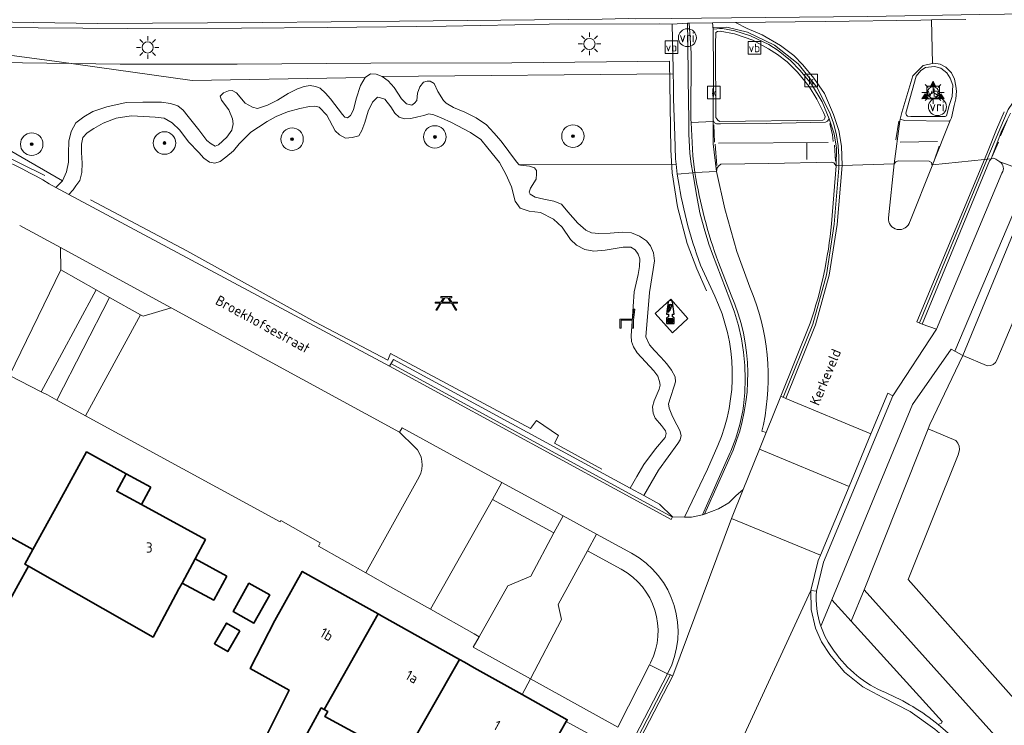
# Model space of a CAD drawing. Header units: metres. Extents: x 178952 to 185583, y 415201 to 419317.
# Tile 153 of 165: x 185242 to 185330, y 415335 to 415398. Entities that reach past the tile are written whole.
import ezdxf
from ezdxf.enums import TextEntityAlignment as Align

# ---------------------------------------------------------------- set-up
doc = ezdxf.new("R2010")
doc.units = ezdxf.units.M
for name, color, linetype, lineweight in [('B-XX-GR-BEPLANTING_CULTUUR_HEESTERS-GV', 253, 'Continuous', 18), ('B-XX-GR-BOOM-S', 90, 'Continuous', 25), ('B-XX-GR-HAAG-G', 253, 'GR-HAAG1', 13), ('B-XX-GR-HAAG-GV', 253, 'Continuous', 13), ('B-XX-IE-MEUBILAIR_WEGMEUBILAIR-S', 7, 'Continuous', 25), ('B-XX-IE-TERREINAFSCHEIDING_KUNSTMATIG_HEKWERK_RASTER-G', 253, 'IE-TERREINAFSCHEIDING-KUNSTMATIG', 18), ('B-XX-KL-ET_LS_OV_LICHTMAST-S', 190, 'Continuous', 25), ('B-XX-OG-BEBOUWING-GV', 252, 'Continuous', 35), ('B-XX-OG-BEBOUWING-T18', 252, 'Continuous', 18), ('B-XX-OG-TERREIN_CULTUURSCHEIDING-GV', 253, 'Continuous', 18), ('B-XX-OG-TOPOGRAFIE-T18', 253, 'Continuous', 18), ('B-XX-OG-WEG-GV', 253, 'Continuous', 18), ('B-XX-RI-GWA_KOLK-S', 30, 'Continuous', 25), ('B-XX-VH-GOOT-G', 253, 'Continuous', 18), ('B-XX-VH-VERHARDING_BEDRIJFSVLOERPLAAT-GV', 251, 'Continuous', 18), ('B-XX-VH-VERHARDING_BETONSTRAATSTEEN-GV', 251, 'Continuous', 18), ('B-XX-VW-BEWEGWIJZERING_DRAAGCONSTRUCTIE-S', 7, 'Continuous', 25), ('B-XX-VW-MARKERING-G', 253, 'Continuous', 18), ('B-XX-VW-VERKEERSTEKEN_BORD-S', 7, 'Continuous', 25), ('B-XX-VW-VRI-S', 160, 'Continuous', 25)]:
    doc.layers.add(name, color=color, linetype=linetype, lineweight=lineweight)
doc.styles.add('NLCS-ISO', font='NLCS-ISO.ttf')
doc.styles.add('NLCS-ISO-M-T18', font='NLCS-ISO.ttf', dxfattribs={"height": 1.8})
doc.linetypes.add('GR-HAAG1', pattern='A,6,[176,NLCS.SHX,S=0.125,R=0,X=0,Y=0],-2', length=8)
doc.linetypes.add('IE-TERREINAFSCHEIDING-KUNSTMATIG', pattern='A,4,[82,NLCS.SHX,S=0.75,R=90,X=0,Y=0],4,-2', length=10)

# ---------------------------------------------------------------- blocks, each defined once
blk = doc.blocks.new('SIE-WEG_VERKEERSBORD-SO')
at = {"color": 0, "linetype": 'ByBlock', "lineweight": 18}
blk.add_lwpolyline([(-1.125, -1.125), (1.125, -1.125), (1.125, 1.125), (-1.125, 1.125)], close=True, dxfattribs=at)
at = {"color": 0, "linetype": 'ByBlock', "lineweight": 18, "style": 'NLCS-ISO'}
blk.add_text('vb', height=1.5, dxfattribs=at).set_placement((0, 0), align=Align.MIDDLE_CENTER)
blk = doc.blocks.new('SIE-WEG_VERKEERSBORD_WEGWIJZER-SO')
at = {"linetype": 'ByBlock', "lineweight": 18}
h = blk.add_hatch(color=0, dxfattribs=at)
h.dxf.hatch_style = 1
h.paths.add_polyline_path([(0.5, 1), (0, 2), (-0.5, 1)])
h = blk.add_hatch(color=0, dxfattribs=at)
h.dxf.hatch_style = 1
h.paths.add_polyline_path([(-1.38, -0.22), (-2, -1.15), (-0.88, -1.09)])
h = blk.add_hatch(color=0, dxfattribs=at)
h.dxf.hatch_style = 1
h.paths.add_polyline_path([(1.38, -0.22), (2, -1.15), (0.88, -1.09)])
at = {"color": 0, "linetype": 'ByBlock', "lineweight": 18}
for points in [[(0.5, 1), (0, 2), (-0.5, 1)], [(-1.38, -0.22), (-2, -1.15), (-0.88, -1.09)], [(1.38, -0.22), (2, -1.15), (0.88, -1.09)]]:
    blk.add_lwpolyline(points, close=True, dxfattribs=at)
for points in [[(-1.13, -0.65), (0, 0)], [(0, 1), (0, 0)], [(1.13, -0.65), (0, 0)]]:
    blk.add_lwpolyline(points, dxfattribs=at)
blk = doc.blocks.new('SKL-VRI_PAAL-SO')
at = {"lineweight": 18}
blk.add_circle((0, 0), 1.59, dxfattribs=at)
at = {"lineweight": 18, "style": 'NLCS-ISO'}
blk.add_text('vri', height=1.8, dxfattribs=at).set_placement((-0.06, 0.08), align=Align.MIDDLE_CENTER)
blk = doc.blocks.new('SKL-ET_OV_LICHTMAST-SO')
at = {"color": 0, "linetype": 'ByBlock', "lineweight": 18}
for points in [[(0, 2), (0, 1.25)], [(-1.25, 0), (-2, 0)], [(-1.41, 1.41), (-0.88, 0.88)], [(0.88, 0.88), (1.41, 1.41)], [(2, 0), (1.25, 0)], [(-1.41, -1.41), (-0.88, -0.88)], [(0, -1.25), (0, -2)], [(0.88, -0.88), (1.41, -1.41)]]:
    blk.add_lwpolyline(points, dxfattribs=at)
blk.add_circle((0, 0), 1, dxfattribs=at)
blk = doc.blocks.new('SRI-KOLK-SO')
at = {"color": 0, "linetype": 'ByBlock', "lineweight": 18}
blk.add_lwpolyline([(-1.125, -1.125), (1.125, -1.125), (1.125, 1.125), (-1.125, 1.125)], close=True, dxfattribs=at)
at = {"color": 0, "linetype": 'ByBlock', "lineweight": 18, "style": 'NLCS-ISO'}
blk.add_text('k', height=1.5, dxfattribs=at).set_placement((0, 0), align=Align.MIDDLE_CENTER)
blk = doc.blocks.new('SIE-WEG_ZITBANK-SO')
at = {"color": 0, "linetype": 'ByBlock', "lineweight": 18}
blk.add_lwpolyline([(-0.91, -1.63), (-0.91, -0.2), (1.09, -0.2), (1.09, -1.63), (1.29, -1.63), (1.29, -0.21), (1.54, 1.78), (1.33, 1.78), (1.11, 0), (-1.11, 0), (-1.11, -1.63)], close=True, dxfattribs=at)
blk = doc.blocks.new('SIE-HERDENKINGSMONUMENT-SO')
for p, q in [((-0.34, -0.46), (0.33, -0.46)), ((-0.34, -0.58), (0.22, -0.58)), ((-0.34, -0.72), (0.31, -0.72)), ((-0.34, -0.84), (0.37, -0.84))]:
    blk.add_line(p, q)
for points in [[(0.39, 2.65, 0.261282), (0, 2.87, 0.261282), (-0.39, 2.65), (-0.7, 0.44), (-0.35, 0.44), (-0.35, -0.03), (-0.67, -0.18), (-0.67, -1.18), (0, -1.18), (0.67, -1.18), (0.67, -0.18), (0.35, -0.03), (0.35, 0.44), (0.7, 0.44)], [(0, 2.22), (-0.12, 2.13, 0.506874), (-0.13, 1.78, -0.088901), (-0.09, 1.75, -0.290904), (-0.09, 1.72, -0.160204), (-0.13, 1.68, -0.186725), (-0.18, 1.68, -0.307903), (-0.27, 1.82, -0.219717), (-0.25, 2.07, -0.115145), (-0.16, 2.17), (-0.18, 2.13), (-0.1, 2.18)], [(-0.09, 2.02), (-0.09, 2.03), (-0.09, 2.06), (-0.03, 2.1), (0.07, 2.16, -0.401268), (0.31, 2.11, -0.30754), (0.31, 2.08, -0.52959), (0.29, 2.08, 0.196508), (0.14, 2.14, 0.143294), (0.02, 2.11, 0.110337), (-0.05, 2.04, -0.092857), (-0.07, 2.02, -0.32743)], [(0.39, 2.06), (0.34, 2.06), (0.31, 2.05, 0.295857), (0.19, 1.88, -0.100217), (0.18, 1.86, 0.04658), (0.15, 1.78, -0.148312), (0.12, 1.73, -0.029319), (0.04, 1.67, 0.67171), (0.05, 1.63, 0.108339), (0.07, 1.63, 0.085642), (0.08, 1.63, 0.19392), (0.18, 1.77, -0.085966), (0.21, 1.86, 0.050198), (0.24, 1.91, -0.197871), (0.34, 2.02, 0.127107)]]:
    blk.add_lwpolyline(points, format="xyb", close=True)
for points in [[(-0.35, 1.04), (-0.26, 1.28), (-0.21, 1.41), (-0.2, 1.42), (-0.25, 1.43), (-0.31, 1.43), (-0.35, 1.46), (-0.35, 1.49), (-0.23, 1.57), (-0.18, 1.57), (-0.16, 1.56), (-0.13, 1.57), (-0.09, 1.57), (-0.07, 1.57), (-0.05, 1.57), (0.02, 1.58), (0.06, 1.56), (0.08, 1.56), (0.13, 1.55), (0.13, 1.52), (0.08, 1.47), (0.02, 1.45), (-0.06, 1.3), (-0.15, 1.15), (-0.19, 1.11), (-0.22, 1.05), (-0.26, 0.91), (-0.29, 0.86), (-0.32, 0.82), (-0.35, 0.8), (-0.37, 0.8), (-0.41, 0.85), (-0.39, 0.92), (-0.37, 0.98)], [(-0.44, -0.33), (-0.44, -0.95), (0, -0.95), (0.44, -0.95), (0.44, -0.33)]]:
    blk.add_lwpolyline(points, close=True)
blk.add_circle((0.15, 2.1), 0.0212)
blk = doc.blocks.new('SIE-WEG_PICKNICKTAFEL-SO')
at = {"color": 0, "linetype": 'ByBlock', "lineweight": 18}
for points in [[(-0.89, -0.2), (-1.64, -1.4), (-1.88, -1.4), (-1.12, -0.2), (-2, -0.2), (-2, 0), (-1, 0), (-0.5, 0.8), (-1, 0.8), (-1, 1), (1, 1), (1, 0.8), (0.5, 0.8), (1, 0), (2, 0), (2, -0.2), (1.12, -0.2), (1.88, -1.4), (1.64, -1.4), (0.89, -0.2)], [(-0.76, 0), (0.76, 0), (0.26, 0.8), (-0.26, 0.8)]]:
    blk.add_lwpolyline(points, close=True, dxfattribs=at)
blk = doc.blocks.new('SGR-BOOM_01-SO')
at = {"linetype": 'ByBlock', "lineweight": 18}
h = blk.add_hatch(color=0, dxfattribs=at)
h.dxf.hatch_style = 1
edge = h.paths.add_edge_path()
edge.add_arc((0, 0), 0.25, 0, 360)
at = {"color": 0, "linetype": 'ByBlock', "lineweight": 18}
for radius in [2, 0.25]:
    blk.add_circle((0, 0), radius, dxfattribs=at)

msp = doc.modelspace()

# ---------------------------------------------------------------- linework, layer by layer
at = {"layer": 'B-XX-GR-BEPLANTING_CULTUUR_HEESTERS-GV'}
for points in [[(185295.92, 415349.07), (185292.905, 415350.703), (185290.318, 415345.951), (185290.607, 415344.596), (185287.855, 415339.343), (185295.62, 415335.04), (185298.428, 415340.589), (185298.521, 415340.772)], [(185316.318, 415344.459), (185314.608, 415346.342), (185313.642, 415344.004)], [(185324.062, 415335.282), (185324.347, 415335.395), (185324.418, 415335.541), (185316.318, 415344.459)]]:
    msp.add_lwpolyline(points, dxfattribs=at)
for centre, radius, start, end in [((185292.942, 415343.58), 6.245, 333.28069, 61.52641), ((185320.852, 415346.488), 7.626, 199.00922, 217.85646), ((185323.462, 415347.792), 10.502, 214.73357, 247.07491)]:
    msp.add_arc(centre, radius, start, end, dxfattribs=at)
at = {"layer": 'B-XX-GR-BEPLANTING_CULTUUR_HEESTERS-GV', "extrusion": (0, 0, -1)}
msp.add_arc((-185312.129, 415320.848), 18.728, 112.74821, 129.5808, dxfattribs=at)
at = {"layer": 'B-XX-GR-HAAG-G'}
msp.add_lwpolyline([(185240.543, 415386.082), (185240.673, 415389.141), (185240.567, 415394.052), (185251.409, 415393.912), (185261.82, 415393.904), (185273.677, 415393.994), (185286.209, 415394.041), (185300.198, 415394.171), (185300.314, 415386.322), (185300.442, 415384.263), (185300.901, 415381.245), (185301.768, 415378.004), (185302.625, 415375.741), (185303.477, 415373.776)], dxfattribs=at)
at = {"layer": 'B-XX-GR-HAAG-GV'}
msp.add_lwpolyline([(185332.818, 415383.979), (185332.244, 415384.264), (185325.533, 415368.428), (185326.25, 415368.06)], close=True, dxfattribs=at)
at = {"layer": 'B-XX-IE-TERREINAFSCHEIDING_KUNSTMATIG_HEKWERK_RASTER-G'}
for points in [[(185240.543, 415386.082), (185244.738, 415384.017)], [(185248.786, 415381.858), (185257.348, 415377.346), (185268.714, 415371.024), (185275.179, 415367.647), (185275.426, 415368.212), (185287.862, 415361.555), (185288.382, 415362.282), (185290.331, 415360.945), (185289.974, 415360.268), (185294.189, 415357.968)]]:
    msp.add_lwpolyline(points, dxfattribs=at)
at = {"layer": 'B-XX-OG-BEBOUWING-GV'}
for points in [[(185259.01, 415351.72), (185253.309, 415354.809), (185251.11, 415356), (185251.96, 415357.54), (185248.44, 415359.49), (185246.02, 415355.11), (185243.66, 415350.825), (185242.95, 415349.535), (185243.281, 415349.346), (185254.339, 415343.047), (185256.63, 415347.32), (185256.916, 415347.849), (185258.073, 415349.989)], [(185254.147, 415356.355), (185251.96, 415357.54), (185251.11, 415356), (185253.309, 415354.809)], [(185242.366, 415347.687), (185243.281, 415349.346), (185242.95, 415349.535), (185243.66, 415350.825), (185239.516, 415353.108), (185237.889, 415350.153), (185235.748, 415346.267), (185234.531, 415346.965), (185233.689, 415345.459), (185230.829, 415340.347), (185237.663, 415336.545), (185238.38, 415337.79), (185238.669, 415337.616), (185240.428, 415340.727), (185240.05, 415340.922), (185240.767, 415342.167), (185239.645, 415342.755)], [(185260.886, 415348.467), (185258.073, 415349.989), (185256.916, 415347.849), (185259.728, 415346.328)], [(185274.335, 415345.104), (185271.938, 415346.446), (185267.59, 415348.88), (185265.15, 415344.52), (185262.949, 415340.269), (185266.413, 415338.348), (185264.218, 415333.894), (185263.667, 415334.169), (185262.082, 415331.007), (185265.23, 415329.409), (185269.269, 415336.764), (185269.524, 415336.623)], [(185264.696, 415346.804), (185262.845, 415347.835), (185261.444, 415345.322), (185263.295, 415344.291)], [(185281.551, 415341.065), (185274.613, 415344.949), (185274.335, 415345.104), (185269.524, 415336.623), (185269.851, 415336.441), (185269.601, 415335.998), (185276.534, 415332.242)], [(185262.053, 415343.602), (185260.868, 415344.299), (185259.782, 415342.455), (185260.967, 415341.757)], [(185290.587, 415332.287), (185289.516, 415332.897), (185291.036, 415335.562), (185291.12, 415335.71), (185287.124, 415337.947), (185282.866, 415340.33), (185282.006, 415340.811), (185281.551, 415341.065), (185276.534, 415332.242), (185281.111, 415329.761), (185278.302, 415324.637), (185278.86, 415324.3), (185283.2, 415321.82), (185287.805, 415329.896), (185288.875, 415329.285)]]:
    msp.add_lwpolyline(points, close=True, dxfattribs=at)
at = {"layer": 'B-XX-OG-TERREIN_CULTUURSCHEIDING-GV'}
for points in [[(185245.705, 415382.958), (185246.292, 415383.552), (185237.406, 415388.674), (185235.905, 415388.98), (185226.303, 415390.881), (185209.762, 415391.384), (185181.091, 415391.804), (185147.496, 415392.69)], [(185300.875, 415384.161), (185300.788, 415385.037), (185286.863, 415384.987), (185286.982, 415384.95), (185287.775, 415384.858), (185288.202, 415384.712), (185288.378, 415384.467), (185288.401, 415384.181), (185288.363, 415383.712), (185287.845, 415382.896), (185287.726, 415382.552), (185287.835, 415382.359), (185288.261, 415382.104), (185289.044, 415381.943), (185289.916, 415381.761), (185290.596, 415381.475), (185291.174, 415380.811), (185292.068, 415379.792), (185292.761, 415379.168), (185293.282, 415378.926), (185293.938, 415378.871), (185294.931, 415378.924), (185296.038, 415378.99), (185296.816, 415378.95), (185297.539, 415378.643), (185298.157, 415378.235), (185298.522, 415377.786), (185298.773, 415377.172), (185298.861, 415376.453), (185298.758, 415375.671), (185298.417, 415373.644), (185298.109, 415369.711), (185298.429, 415369.01), (185298.872, 415368.485), (185299.436, 415367.902), (185299.976, 415367.323), (185300.391, 415366.735), (185300.714, 415366.151), (185300.731, 415365.718), (185300.618, 415365.33), (185300.29, 415364.313), (185300.122, 415363.755), (185300.161, 415363.372), (185300.468, 415362.621), (185300.866, 415361.893), (185301.114, 415361.384), (185301.23, 415360.939), (185301.14, 415360.563), (185300.944, 415360.236), (185299.228, 415357.855), (185297.907, 415355.623), (185299.31, 415354.86), (185300.46, 415353.73), (185301.52, 415353.71), (185303.582, 415357.952), (185304.505, 415360.063)], [(185314.578, 415379.738), (185315.003, 415384.874), (185314.805, 415385.141), (185314.604, 415385.201), (185309.029, 415385.104), (185304.749, 415385.034), (185304.59, 415384.878), (185304.429, 415384.698), (185304.359, 415384.379), (185305.128, 415381.068), (185306.172, 415377.276), (185307.341, 415374.102)], [(185225.226, 415384.74), (185224.622, 415384.608), (185223.974, 415384.174), (185223.476, 415383.222), (185222.314, 415379.538), (185221.174, 415375.389), (185230.207, 415371.512), (185236.28, 415369.014), (185241.583, 415366.283), (185246.147, 415375.656), (185246.108, 415377.636)], [(185246.108, 415377.636), (185242.497, 415379.601)], [(185304.211, 415373.33), (185302.953, 415376.081)], [(185276.22, 415361.25), (185255.945, 415372.283), (185253.448, 415371.528), (185253.239, 415371.646), (185248.333, 415362.707), (185265.623, 415353.288), (185265.675, 415353.388), (185269.192, 415351.42), (185269.025, 415351.13), (185273.225, 415348.761), (185277.96, 415357.28)], [(185308.541, 415361.923), (185308.391, 415361.34), (185308.786, 415361.216), (185310.076, 415364.425), (185312.688, 415370.925)], [(185265.15, 415344.52), (185267.59, 415348.88), (185271.938, 415346.446), (185274.335, 415345.104), (185274.613, 415344.949), (185281.551, 415341.065), (185282.006, 415340.811), (185282.866, 415340.33), (185287.124, 415337.947), (185287.855, 415339.343), (185282.77, 415342.16), (185283.292, 415343.082), (185282.842, 415343.335), (185278.971, 415345.519), (185275.637, 415347.4), (185273.225, 415348.761), (185269.025, 415351.13), (185269.192, 415351.42), (185265.675, 415353.388), (185265.623, 415353.288), (185248.333, 415362.707), (185245.789, 415364.093), (185244.952, 415364.549), (185244.417, 415364.823), (185241.583, 415366.283)], [(185277.57, 415359.94), (185276.22, 415361.25)], [(185239.516, 415353.108), (185243.66, 415350.825), (185246.02, 415355.11), (185248.44, 415359.49), (185251.96, 415357.54), (185251.11, 415356), (185253.309, 415354.809), (185259.01, 415351.72), (185258.073, 415349.989), (185256.916, 415347.849), (185256.63, 415347.32), (185254.339, 415343.047), (185243.281, 415349.346), (185242.366, 415347.687)], [(185264.218, 415333.894), (185266.413, 415338.348), (185262.949, 415340.269), (185265.15, 415344.52)], [(185276.534, 415332.242), (185269.601, 415335.998), (185269.851, 415336.441), (185269.524, 415336.623), (185269.269, 415336.764), (185265.23, 415329.409)], [(185294.81, 415333.49), (185291.036, 415335.562), (185289.516, 415332.897)]]:
    msp.add_lwpolyline(points, dxfattribs=at)
for points in [[(185286.863, 415384.987), (185286.616, 415385.23), (185285.257, 415387.064), (185284.615, 415387.824), (185283.951, 415388.527), (185283.032, 415389.142), (185282.017, 415389.648), (185281.005, 415390.078), (185280.361, 415390.454), (185280.124, 415390.687), (185279.639, 415391.479), (185279.301, 415392.207), (185278.933, 415392.41), (185278.671, 415392.41), (185278.345, 415392.311), (185278.025, 415391.907), (185277.834, 415391.328), (185277.774, 415390.701), (185277.546, 415390.446), (185277.324, 415390.274), (185276.84, 415390.39), (185276.393, 415390.836), (185275.738, 415391.839), (185275.229, 415392.43), (185274.671, 415392.83), (185274.147, 415393.032), (185273.65, 415393.044), (185273.183, 415392.734), (185272.76, 415392.031), (185272.387, 415390.824), (185272.127, 415389.859), (185271.886, 415389.343), (185271.609, 415389.15), (185271.358, 415389.196), (185271.157, 415389.453), (185270.104, 415390.85), (185269.642, 415391.334), (185269.182, 415391.792), (185268.764, 415391.917), (185268.3, 415392.016), (185267.761, 415391.943), (185267.165, 415391.717), (185266.348, 415391.308), (185265.376, 415390.707), (185264.496, 415390.283), (185263.629, 415389.978), (185263.164, 415390.085), (185262.533, 415390.445), (185261.748, 415391.363), (185261.376, 415391.583), (185261.035, 415391.552), (185260.606, 415391.382), (185260.311, 415391.073), (185260.414, 415390.718), (185261.078, 415389.851), (185261.387, 415389.062), (185261.457, 415388.63), (185261.345, 415388.051), (185260.898, 415387.426), (185260.161, 415386.753), (185259.86, 415386.64), (185259.491, 415386.844), (185259.116, 415387.145), (185258.418, 415388.082), (185257.46, 415389.255), (185257.009, 415389.828), (185256.535, 415390.225), (185255.901, 415390.423), (185255.08, 415390.552), (185253.437, 415390.548), (185251.954, 415390.515), (185250.234, 415390.137), (185248.984, 415389.709), (185248.179, 415389.252), (185247.476, 415388.71), (185247.07, 415387.947), (185246.852, 415387.07), (185246.817, 415386.013), (185246.817, 415385.226), (185246.667, 415384.36), (185246.292, 415383.552), (185245.705, 415382.958), (185246.856, 415382.354), (185247.248, 415382.746), (185247.49, 415383.111), (185247.832, 415383.585), (185248.001, 415384.299), (185248.036, 415385.121), (185247.995, 415386.069), (185247.973, 415386.812), (185248.109, 415387.409), (185248.496, 415387.828), (185249.077, 415388.188), (185249.913, 415388.67), (185251.067, 415389.115), (185252.384, 415389.325), (185253.524, 415389.264), (185254.514, 415389.205), (185255.312, 415389.128), (185256.035, 415388.696), (185256.715, 415388.057), (185257.49, 415387.007), (185258.396, 415386.061), (185258.85, 415385.566), (185259.342, 415385.223), (185259.839, 415385.138), (185260.31, 415385.259), (185260.807, 415385.644), (185261.48, 415386.224), (185261.99, 415386.838), (185263.032, 415387.881), (185263.707, 415388.335), (185264.464, 415388.815), (185265.268, 415389.261), (185266.286, 415389.684), (185267.376, 415389.977), (185268.246, 415390.17), (185268.691, 415390.177), (185269.082, 415390.096), (185269.76, 415389.378), (185270.505, 415388.003), (185270.888, 415387.627), (185271.442, 415387.359), (185272.032, 415387.395), (185272.61, 415387.555), (185272.875, 415388.019), (185273.152, 415388.743), (185273.455, 415389.728), (185273.825, 415390.536), (185274.276, 415390.986), (185274.453, 415390.948), (185274.919, 415390.8), (185275.446, 415390.124), (185275.795, 415389.575), (185276.195, 415389.209), (185276.665, 415389.072), (185277.222, 415389.083), (185277.838, 415389.232), (185278.387, 415389.37), (185278.835, 415389.502), (185279.265, 415389.402), (185279.919, 415389.16), (185280.849, 415388.739), (185281.92, 415388.17), (185282.522, 415387.86), (185283.449, 415387.233), (185284.073, 415386.453), (185285.104, 415385.173), (185285.698, 415384.091), (185286.184, 415383.016), (185286.51, 415381.744), (185286.954, 415381.119), (185287.749, 415380.87), (185288.734, 415380.748), (185289.908, 415380.145), (185290.655, 415379.454), (185291.399, 415378.349), (185291.949, 415377.839), (185292.695, 415377.473), (185293.468, 415377.313), (185294.484, 415377.396), (185296.081, 415377.668), (185296.755, 415377.678), (185297.137, 415377.424), (185297.429, 415377.038), (185297.556, 415376.627), (185297.537, 415375.965), (185297.416, 415375.251), (185297.049, 415373.699), (185296.809, 415369.802), (185296.84, 415369.294), (185296.997, 415368.82), (185297.321, 415368.289), (185298.811, 415366.674), (185299.171, 415366.201), (185299.314, 415365.752), (185299.36, 415365.426), (185299.279, 415365.058), (185298.832, 415364.01), (185298.705, 415363.496), (185298.751, 415362.931), (185298.926, 415362.485), (185299.477, 415361.847), (185299.844, 415361.368), (185299.907, 415361.138), (185299.815, 415360.78), (185298.949, 415359.771), (185297.931, 415358.357), (185297.302, 415357.299), (185296.721, 415356.268), (185297.907, 415355.623), (185299.228, 415357.855), (185300.944, 415360.236), (185301.14, 415360.563), (185301.23, 415360.939), (185301.114, 415361.384), (185300.866, 415361.893), (185300.468, 415362.621), (185300.161, 415363.372), (185300.122, 415363.755), (185300.29, 415364.313), (185300.618, 415365.33), (185300.731, 415365.718), (185300.714, 415366.151), (185300.391, 415366.735), (185299.976, 415367.323), (185299.436, 415367.902), (185298.872, 415368.485), (185298.429, 415369.01), (185298.109, 415369.711), (185298.417, 415373.644), (185298.758, 415375.671), (185298.861, 415376.453), (185298.773, 415377.172), (185298.522, 415377.786), (185298.157, 415378.235), (185297.539, 415378.643), (185296.816, 415378.95), (185296.038, 415378.99), (185294.931, 415378.924), (185293.938, 415378.871), (185293.282, 415378.926), (185292.761, 415379.168), (185292.068, 415379.792), (185291.174, 415380.811), (185290.596, 415381.475), (185289.916, 415381.761), (185289.044, 415381.943), (185288.261, 415382.104), (185287.835, 415382.359), (185287.726, 415382.552), (185287.845, 415382.896), (185288.363, 415383.712), (185288.401, 415384.181), (185288.378, 415384.467), (185288.202, 415384.712), (185287.775, 415384.858), (185286.982, 415384.95)], [(185246.856, 415382.354), (185275.33, 415367.11), (185275.69, 415367.7), (185296.721, 415356.268), (185297.302, 415357.299), (185297.931, 415358.357), (185298.949, 415359.771), (185299.815, 415360.78), (185299.907, 415361.138), (185299.844, 415361.368), (185299.477, 415361.847), (185298.926, 415362.485), (185298.751, 415362.931), (185298.705, 415363.496), (185298.832, 415364.01), (185299.279, 415365.058), (185299.36, 415365.426), (185299.314, 415365.752), (185299.171, 415366.201), (185298.811, 415366.674), (185297.321, 415368.289), (185296.997, 415368.82), (185296.84, 415369.294), (185296.809, 415369.802), (185297.049, 415373.699), (185297.416, 415375.251), (185297.537, 415375.965), (185297.556, 415376.627), (185297.429, 415377.038), (185297.137, 415377.424), (185296.755, 415377.678), (185296.081, 415377.668), (185294.484, 415377.396), (185293.468, 415377.313), (185292.695, 415377.473), (185291.949, 415377.839), (185291.399, 415378.349), (185290.655, 415379.454), (185289.908, 415380.145), (185288.734, 415380.748), (185287.749, 415380.87), (185286.954, 415381.119), (185286.51, 415381.744), (185286.184, 415383.016), (185285.698, 415384.091), (185285.104, 415385.173), (185284.073, 415386.453), (185283.449, 415387.233), (185282.522, 415387.86), (185281.92, 415388.17), (185280.849, 415388.739), (185279.919, 415389.16), (185279.265, 415389.402), (185278.835, 415389.502), (185278.387, 415389.37), (185277.838, 415389.232), (185277.222, 415389.083), (185276.665, 415389.072), (185276.195, 415389.209), (185275.795, 415389.575), (185275.446, 415390.124), (185274.919, 415390.8), (185274.453, 415390.948), (185274.276, 415390.986), (185273.825, 415390.536), (185273.455, 415389.728), (185273.152, 415388.743), (185272.875, 415388.019), (185272.61, 415387.555), (185272.032, 415387.395), (185271.442, 415387.359), (185270.888, 415387.627), (185270.505, 415388.003), (185269.76, 415389.378), (185269.082, 415390.096), (185268.691, 415390.177), (185268.246, 415390.17), (185267.376, 415389.977), (185266.286, 415389.684), (185265.268, 415389.261), (185264.464, 415388.815), (185263.707, 415388.335), (185263.032, 415387.881), (185261.99, 415386.838), (185261.48, 415386.224), (185260.807, 415385.644), (185260.31, 415385.259), (185259.839, 415385.138), (185259.342, 415385.223), (185258.85, 415385.566), (185258.396, 415386.061), (185257.49, 415387.007), (185256.715, 415388.057), (185256.035, 415388.696), (185255.312, 415389.128), (185254.514, 415389.205), (185253.524, 415389.264), (185252.384, 415389.325), (185251.067, 415389.115), (185249.913, 415388.67), (185249.077, 415388.188), (185248.496, 415387.828), (185248.109, 415387.409), (185247.973, 415386.812), (185247.995, 415386.069), (185248.036, 415385.121), (185248.001, 415384.299), (185247.832, 415383.585), (185247.49, 415383.111), (185247.248, 415382.746)], [(185332.818, 415383.979), (185332.244, 415384.264), (185325.533, 415368.428), (185326.25, 415368.06)], [(185250.473, 415373.21), (185249.275, 415373.887), (185244.417, 415364.823), (185244.952, 415364.549), (185245.789, 415364.093)], [(185301.833, 415371.339), (185300.479, 415370.056), (185298.929, 415371.776), (185300.317, 415373.058)], [(185301.833, 415371.339), (185300.317, 415373.058), (185298.929, 415371.776), (185300.479, 415370.056)], [(185289.943, 415352.307), (185284.47, 415355.27), (185278.971, 415345.519), (185282.842, 415343.335), (185283.292, 415343.082), (185285.845, 415347.594), (185287.892, 415348.458)], [(185262.845, 415347.835), (185264.696, 415346.804), (185263.295, 415344.291), (185261.444, 415345.322)], [(185259.782, 415342.455), (185260.868, 415344.299), (185262.053, 415343.602), (185260.967, 415341.757)]]:
    msp.add_lwpolyline(points, close=True, dxfattribs=at)
at = {"layer": 'B-XX-OG-TERREIN_CULTUURSCHEIDING-GV', "extrusion": (0, 0, -1)}
for centre, radius, start, end in [((-185221.699, 415342.998), 46.617, 94.66468, 120.9953), ((-185341.246, 415390.236), 40.825, 339.71267, 351.44199), ((-185288.292, 415366.076), 20.671, 157.1541, 191.59149)]:
    msp.add_arc(centre, radius, start, end, dxfattribs=at)
at = {"layer": 'B-XX-OG-TERREIN_CULTUURSCHEIDING-GV'}
for centre, radius, start, end in [((185276.987, 415383.191), 37.75, 341.03938, 354.75246), ((185289.517, 415366.368), 16.26, 337.1867, 25.35226), ((185276.054, 415358.359), 2.191, 330.49021, 46.19195)]:
    msp.add_arc(centre, radius, start, end, dxfattribs=at)
at = {"layer": 'B-XX-OG-WEG-GV'}
for points in [[(185239.688, 415397.18), (185244.123, 415397.14), (185252.056, 415397.089), (185262.182, 415397.112), (185269.804, 415397.179), (185280.356, 415397.297), (185289.516, 415397.461), (185299.281, 415397.503), (185300.437, 415397.464), (185301.79, 415397.551), (185301.933, 415397.56), (185304.007, 415397.582), (185306.053, 415397.619), (185314.034, 415397.705), (185322.524, 415397.826), (185323.478, 415397.84), (185326.503, 415397.885)], [(185326.503, 415397.885), (185323.478, 415397.84), (185323.553, 415393.976), (185323.68, 415394.005), (185324.246, 415393.918), (185324.733, 415393.657), (185325.246, 415393.14), (185325.502, 415392.569), (185325.636, 415391.957), (185325.674, 415391.529), (185325.623, 415390.837), (185325.48, 415390.258), (185325.231, 415389.146), (185325.138, 415388.912), (185323.568, 415384.987), (185328.16, 415385.444), (185328.492, 415386.249), (185329.229, 415388.109), (185329.932, 415389.684)], [(185234.249, 415395.691), (185245.803, 415394.165), (185257.814, 415392.467), (185273.183, 415392.734), (185273.65, 415393.044), (185274.147, 415393.032), (185274.671, 415392.83), (185300.54, 415393.055), (185300.537, 415393.481), (185300.437, 415397.464), (185299.281, 415397.503), (185289.516, 415397.461), (185280.356, 415397.297), (185269.804, 415397.179), (185262.182, 415397.112), (185252.056, 415397.089), (185244.123, 415397.14), (185239.688, 415397.18)], [(185237.406, 415388.674), (185246.292, 415383.552), (185246.667, 415384.36), (185246.817, 415385.226), (185246.817, 415386.013), (185246.852, 415387.07), (185247.07, 415387.947), (185247.476, 415388.71), (185248.179, 415389.252), (185248.984, 415389.709), (185250.234, 415390.137), (185251.954, 415390.515), (185253.437, 415390.548), (185255.08, 415390.552), (185255.901, 415390.423), (185256.535, 415390.225), (185257.009, 415389.828), (185257.46, 415389.255), (185258.418, 415388.082), (185259.116, 415387.145), (185259.491, 415386.844), (185259.86, 415386.64), (185260.161, 415386.753), (185260.898, 415387.426), (185261.345, 415388.051), (185261.457, 415388.63), (185261.387, 415389.062), (185261.078, 415389.851), (185260.414, 415390.718), (185260.311, 415391.073), (185260.606, 415391.382), (185261.035, 415391.552), (185261.376, 415391.583), (185261.748, 415391.363), (185262.533, 415390.445), (185263.164, 415390.085), (185263.629, 415389.978), (185264.496, 415390.283), (185265.376, 415390.707), (185266.348, 415391.308), (185267.165, 415391.717), (185267.761, 415391.943), (185268.3, 415392.016), (185268.764, 415391.917), (185269.182, 415391.792), (185269.642, 415391.334), (185270.104, 415390.85), (185271.157, 415389.453), (185271.358, 415389.196), (185271.609, 415389.15), (185271.886, 415389.343), (185272.127, 415389.859), (185272.387, 415390.824), (185272.76, 415392.031), (185273.183, 415392.734), (185257.814, 415392.467), (185245.803, 415394.165), (185234.249, 415395.691)], [(185329.932, 415389.684), (185329.229, 415388.109), (185328.492, 415386.249), (185328.16, 415385.444), (185328.763, 415385.504), (185329.722, 415388.018), (185330.495, 415389.578)], [(185330.495, 415389.578), (185329.722, 415388.018), (185328.763, 415385.504), (185328.986, 415385.555), (185329.182, 415385.474), (185329.537, 415385.244), (185332.244, 415384.264)], [(185337.334, 415386.774), (185329.261, 415367.631), (185329.137, 415367.415), (185328.952, 415367.249), (185328.723, 415367.15), (185328.476, 415367.129), (185328.336, 415367.152), (185326.25, 415368.06), (185323.328, 415361.929), (185323.178, 415361.552), (185325.637, 415360.508), (185325.813, 415360.277), (185325.92, 415360.007), (185325.95, 415359.718), (185325.9, 415359.432), (185325.82, 415359.243), (185321.387, 415348.17), (185335.207, 415332.603)], [(185332.818, 415383.979), (185326.25, 415368.06), (185328.336, 415367.152), (185328.476, 415367.129), (185328.723, 415367.15), (185328.952, 415367.249), (185329.137, 415367.415), (185329.261, 415367.631), (185337.334, 415386.774)], [(185319.634, 415380.282), (185320.16, 415385.053), (185315.547, 415384.905), (185315.075, 415379.68), (185314.387, 415375.17), (185313.162, 415370.764), (185310.54, 415364.239), (185318.083, 415361.108), (185319.576, 415364.706), (185320.02, 415364.47), (185323.923, 415370.384)], [(185313.162, 415370.764), (185314.387, 415375.17), (185315.075, 415379.68), (185315.547, 415384.905), (185315.003, 415384.874), (185314.578, 415379.738)], [(185323.923, 415370.384), (185322.631, 415370.841), (185322.169, 415371.032), (185328.16, 415385.444), (185323.568, 415384.987), (185323.529, 415384.894), (185321.543, 415379.931)], [(185325.2, 415368.6), (185325.533, 415368.428), (185332.244, 415384.264), (185329.537, 415385.244)], [(185306.434, 415361.916), (185306.71, 415363.131), (185306.775, 415363.578), (185306.894, 415364.764), (185306.932, 415365.955), (185306.891, 415367.147), (185306.77, 415368.333), (185306.587, 415369.514), (185306.322, 415370.711), (185305.979, 415371.887), (185305.563, 415373.033), (185304.008, 415377.06), (185303.698, 415377.92), (185303.264, 415379.314), (185302.908, 415380.729), (185302.63, 415382.162), (185302.258, 415384.268), (185300.875, 415384.161)], [(185304.359, 415384.379), (185302.464, 415384.284)], [(185307.341, 415374.102), (185306.172, 415377.276), (185305.128, 415381.068), (185304.359, 415384.379)], [(185329.719, 415384.249), (185323.923, 415370.384), (185320.02, 415364.47), (185313.89, 415349.7), (185313.26, 415347.129)], [(185300.06, 415339.85), (185300.024, 415339.781), (185300.504, 415339.62), (185305.712, 415353.567), (185306.746, 415356.139), (185306.079, 415355.579), (185305.465, 415354.965), (185304.564, 415354.433), (185303.3, 415353.95), (185303.144, 415353.914), (185302.16, 415353.69), (185301.52, 415353.71), (185300.46, 415353.73), (185300.35, 415353.487), (185275.33, 415367.11), (185246.856, 415382.354), (185245.705, 415382.958)], [(185242.497, 415379.601), (185246.108, 415377.636), (185255.945, 415372.283), (185276.22, 415361.25), (185276.45, 415361.62), (185285.321, 415356.779), (185290.748, 415353.818), (185293.718, 415352.197), (185296.812, 415350.509)], [(185302.953, 415376.081), (185304.211, 415373.33)], [(185304.548, 415376.3), (185305.671, 415373.42)], [(185312.688, 415370.925), (185310.076, 415364.425), (185310.54, 415364.239), (185313.162, 415370.764)], [(185313.642, 415344.004), (185314.608, 415346.342), (185321.78, 415363.7), (185325.2, 415368.6)], [(185284.47, 415355.27), (185285.321, 415356.779), (185276.45, 415361.62), (185276.22, 415361.25), (185277.57, 415359.94)], [(185304.505, 415360.063), (185303.582, 415357.952), (185301.52, 415353.71), (185302.16, 415353.69), (185303.144, 415353.914), (185305.598, 415359.423), (185305.651, 415359.552), (185306.08, 415360.722), (185306.434, 415361.916)], [(185305.843, 415359.653), (185303.3, 415353.95), (185304.564, 415354.433), (185305.465, 415354.965), (185306.079, 415355.579), (185306.746, 415356.139), (185308.19, 415359.733), (185308.786, 415361.216), (185308.391, 415361.34), (185308.541, 415361.923)], [(185277.96, 415357.28), (185273.225, 415348.761), (185275.637, 415347.4), (185278.971, 415345.519), (185284.47, 415355.27)], [(185296.812, 415350.509), (185293.718, 415352.197), (185292.905, 415350.703), (185295.92, 415349.07)], [(185323.753, 415334.888), (185321.561, 415336.444), (185319.139, 415337.676), (185317.355, 415338.637), (185315.751, 415339.941), (185314.429, 415341.509), (185313.705, 415342.618), (185313.165, 415343.846), (185312.788, 415345.485), (185312.759, 415347.185), (185306.511, 415333.666)], [(185313.26, 415347.129), (185312.759, 415347.185), (185312.788, 415345.485), (185313.165, 415343.846), (185313.705, 415342.618), (185314.429, 415341.509), (185315.751, 415339.941), (185317.355, 415338.637), (185319.139, 415337.676), (185321.561, 415336.444), (185323.753, 415334.888), (185324.373, 415334.352), (185325.249, 415333.593), (185330.282, 415327.99), (185339.312, 415319.482), (185354.325, 415307.534), (185359.045, 415304.008), (185363.144, 415301.39), (185399.256, 415281.314), (185404.461, 415278.42), (185428.711, 415264.939), (185428.954, 415265.376), (185363.4, 415301.82)], [(185298.521, 415340.772), (185298.428, 415340.589), (185300.024, 415339.781), (185300.06, 415339.85)], [(185363.4, 415301.82), (185359.33, 415304.42), (185354.63, 415307.93), (185351.596, 415310.344), (185349.369, 415312.117), (185343.811, 415316.54), (185342.647, 415317.467), (185339.64, 415319.86), (185337.898, 415321.502), (185336.525, 415322.795), (185330.64, 415328.34), (185325.6, 415333.95), (185324.7, 415334.73), (185324.062, 415335.282)]]:
    msp.add_lwpolyline(points, dxfattribs=at)
for points in [[(185300.437, 415397.464), (185300.537, 415393.481), (185300.54, 415393.055), (185300.545, 415392.109), (185300.558, 415390.849), (185300.662, 415387.569), (185300.741, 415385.506), (185300.788, 415385.037), (185300.875, 415384.161), (185302.258, 415384.268), (185302.133, 415385.039), (185302.019, 415386.004), (185301.904, 415387.685), (185301.905, 415388.919), (185301.883, 415390.721), (185301.845, 415392.64), (185301.841, 415395.933), (185301.79, 415397.551)], [(185301.933, 415397.56), (185301.79, 415397.551), (185301.841, 415395.933), (185301.845, 415392.64), (185301.883, 415390.721), (185301.905, 415388.919), (185301.904, 415387.685), (185302.019, 415386.004), (185302.133, 415385.039), (185302.258, 415384.268), (185302.464, 415384.284), (185302.284, 415385.772), (185302.124, 415388.723), (185302.109, 415388.998), (185302.11, 415394.885)], [(185304.086, 415397.025), (185304.007, 415397.582), (185301.933, 415397.56), (185302.11, 415394.885), (185302.109, 415388.998), (185302.124, 415388.723), (185304.077, 415388.83), (185304.077, 415388.94), (185304.116, 415393.098)], [(185306.053, 415397.619), (185304.007, 415397.582), (185304.086, 415397.025), (185304.397, 415397.045), (185304.634, 415397.08), (185304.912, 415397.083), (185305.987, 415396.865), (185307.4, 415396.435), (185309.016, 415395.654), (185309.84, 415395.12), (185310.955, 415394.236), (185311.813, 415393.345), (185312.815, 415392.129), (185313.748, 415390.562), (185314.392, 415389.058), (185314.834, 415387.721), (185315.016, 415386.464), (185315.003, 415384.874), (185315.547, 415384.905), (185315.483, 415386.638), (185315.232, 415388.034), (185314.765, 415389.446), (185313.963, 415391.316), (185313.018, 415392.668), (185312.044, 415393.86), (185311.23, 415394.677), (185310.06, 415395.573), (185308.427, 415396.531), (185307.098, 415397.068)], [(185323.553, 415393.976), (185323.478, 415397.84), (185322.524, 415397.826), (185314.034, 415397.705), (185306.053, 415397.619), (185307.098, 415397.068), (185308.427, 415396.531), (185310.06, 415395.573), (185311.23, 415394.677), (185312.044, 415393.86), (185313.018, 415392.668), (185313.963, 415391.316), (185314.765, 415389.446), (185315.232, 415388.034), (185315.483, 415386.638), (185315.547, 415384.905), (185320.16, 415385.053), (185320.656, 415388.849), (185320.694, 415389.021), (185320.826, 415389.629), (185321.819, 415392.886), (185322.721, 415393.783)], [(185313.869, 415389.624), (185313.278, 415390.806), (185312.605, 415391.922), (185311.567, 415393.209), (185310.642, 415394.129), (185309.788, 415394.787), (185308.995, 415395.286), (185307.593, 415396.056), (185305.964, 415396.603), (185304.694, 415396.856), (185304.451, 415396.825), (185304.315, 415396.725), (185304.274, 415395.68), (185304.311, 415389.174), (185304.394, 415389.048), (185304.525, 415388.906), (185304.669, 415388.837), (185313.828, 415388.951), (185313.938, 415389.008), (185314, 415389.107), (185314.012, 415389.278)], [(185300.545, 415392.109), (185300.54, 415393.055), (185274.671, 415392.83), (185275.229, 415392.43), (185275.738, 415391.839), (185276.393, 415390.836), (185276.84, 415390.39), (185277.324, 415390.274), (185277.546, 415390.446), (185277.774, 415390.701), (185277.834, 415391.328), (185278.025, 415391.907), (185278.345, 415392.311), (185278.671, 415392.41), (185278.933, 415392.41), (185279.301, 415392.207), (185279.639, 415391.479), (185280.124, 415390.687), (185280.361, 415390.454), (185281.005, 415390.078), (185282.017, 415389.648), (185283.032, 415389.142), (185283.951, 415388.527), (185284.615, 415387.824), (185285.257, 415387.064), (185286.616, 415385.23), (185286.863, 415384.987), (185300.788, 415385.037), (185300.741, 415385.506), (185300.662, 415387.569), (185300.558, 415390.849)], [(185304.077, 415388.83), (185302.124, 415388.723), (185302.284, 415385.772), (185302.464, 415384.284), (185304.359, 415384.379), (185304.085, 415386.837)], [(185314.392, 415389.058), (185314.245, 415388.862), (185314.051, 415388.774), (185308.835, 415388.658), (185304.731, 415388.616), (185304.371, 415388.618), (185304.204, 415388.708), (185304.077, 415388.94), (185304.077, 415388.83), (185304.085, 415386.837), (185304.359, 415384.379), (185304.429, 415384.698), (185304.59, 415384.878), (185304.749, 415385.034), (185309.029, 415385.104), (185314.604, 415385.201), (185314.805, 415385.141), (185315.003, 415384.874), (185315.016, 415386.464), (185314.834, 415387.721)], [(185325.138, 415388.912), (185324.946, 415388.842), (185321.078, 415388.918), (185320.694, 415389.021), (185320.656, 415388.849), (185320.16, 415385.053), (185320.313, 415385.246), (185320.505, 415385.327), (185323.247, 415385.291), (185323.454, 415385.193), (185323.529, 415384.894), (185323.568, 415384.987)], [(185328.623, 415385.322), (185328.763, 415385.504), (185328.16, 415385.444), (185322.169, 415371.032), (185322.631, 415370.841)], [(185246.108, 415377.636), (185246.147, 415375.656), (185249.275, 415373.887), (185250.473, 415373.21), (185253.239, 415371.646), (185253.448, 415371.528), (185255.945, 415372.283)], [(185249.275, 415373.887), (185246.147, 415375.656), (185241.583, 415366.283), (185244.417, 415364.823)], [(185253.239, 415371.646), (185250.473, 415373.21), (185245.789, 415364.093), (185248.333, 415362.707)], [(185323.178, 415361.552), (185323.328, 415361.929), (185326.25, 415368.06), (185325.533, 415368.428), (185325.2, 415368.6), (185321.78, 415363.7), (185314.608, 415346.342), (185316.318, 415344.459), (185317.473, 415347.256)], [(185275.69, 415367.7), (185275.33, 415367.11), (185300.35, 415353.487), (185300.46, 415353.73), (185299.31, 415354.86), (185297.907, 415355.623), (185296.721, 415356.268)], [(185320.02, 415364.47), (185319.576, 415364.706), (185318.083, 415361.108), (185316.143, 415356.432), (185313.605, 415350.318), (185313.413, 415349.856), (185312.759, 415347.185), (185313.26, 415347.129), (185313.89, 415349.7)], [(185321.387, 415348.17), (185325.82, 415359.243), (185325.9, 415359.432), (185325.95, 415359.718), (185325.92, 415360.007), (185325.813, 415360.277), (185325.637, 415360.508), (185323.178, 415361.552), (185317.473, 415347.256), (185333.461, 415329.422), (185335.207, 415332.603)], [(185316.143, 415356.432), (185308.19, 415359.733), (185306.746, 415356.139), (185305.712, 415353.567), (185313.605, 415350.318)], [(185285.321, 415356.779), (185284.47, 415355.27), (185289.943, 415352.307), (185290.748, 415353.818)], [(185304.177, 415330.235), (185305.039, 415332.081), (185306.511, 415333.666), (185312.759, 415347.185), (185313.413, 415349.856), (185313.605, 415350.318), (185305.712, 415353.567), (185300.504, 415339.62), (185296.765, 415332.412), (185294.116, 415328.171), (185289.355, 415321.543), (185281.56, 415312.217), (185280.334, 415310.634), (185280.73, 415310.328), (185283.894, 415307.879), (185284.29, 415307.572), (185286.406, 415310.035), (185290.089, 415313.171), (185292.19, 415314.88), (185294.575, 415317.283), (185296.836, 415320.028), (185300.289, 415324.892), (185300.385, 415325.007)], [(185290.318, 415345.951), (185292.905, 415350.703), (185293.718, 415352.197), (185290.748, 415353.818), (185289.943, 415352.307), (185287.892, 415348.458), (185285.845, 415347.594), (185283.292, 415343.082), (185282.77, 415342.16), (185287.855, 415339.343), (185290.607, 415344.596)], [(185317.473, 415347.256), (185316.318, 415344.459), (185324.418, 415335.541), (185324.347, 415335.395), (185324.062, 415335.282), (185324.7, 415334.73), (185325.6, 415333.95), (185330.64, 415328.34), (185336.525, 415322.795), (185337.585, 415324.516), (185336.08, 415325.72), (185336.03, 415325.58), (185335.5, 415325.82), (185335.7, 415326.34), (185335.83, 415326.3), (185335.952, 415326.644), (185333.461, 415329.422)], [(185293.7, 415328.45), (185296.33, 415332.66), (185300.024, 415339.781), (185298.428, 415340.589), (185295.62, 415335.04), (185287.855, 415339.343), (185287.124, 415337.947), (185291.12, 415335.71), (185291.036, 415335.562), (185294.81, 415333.49), (185291.7, 415328.62), (185287.76, 415323.15), (185279.62, 415313.47), (185278.516, 415312.032), (185279.939, 415310.94), (185281.17, 415312.53), (185288.96, 415321.85)], [(185294.116, 415328.171), (185296.765, 415332.412), (185300.504, 415339.62), (185300.024, 415339.781), (185296.33, 415332.66), (185293.7, 415328.45), (185288.96, 415321.85), (185281.17, 415312.53), (185279.939, 415310.94), (185280.334, 415310.634), (185281.56, 415312.217), (185289.355, 415321.543)]]:
    msp.add_lwpolyline(points, close=True, dxfattribs=at)
for centre, radius, start, end in [((185221.699, 415342.998), 46.617, 59.0047, 85.33532), ((185341.246, 415390.236), 40.825, 188.55801, 200.28733), ((185344.069, 415390.88), 42.125, 189.00845, 200.24966), ((185288.292, 415366.076), 20.671, 348.40851, 22.8459), ((185293.001, 415343.523), 7.958, 332.50815, 61.3858), ((185320.81, 415346.466), 7.579, 174.98165, 198.95687), ((185312.129, 415320.848), 18.728, 50.4192, 67.25179)]:
    msp.add_arc(centre, radius, start, end, dxfattribs=at)
at = {"layer": 'B-XX-OG-WEG-GV', "extrusion": (0, 0, -1)}
for centre, radius, start, end in [((-185329.141, 415384.657), 0.708, 124.05036, 215.21835), ((-185276.987, 415383.191), 37.75, 185.24754, 198.96062), ((-185320.607, 415380.206), 0.976, 196.34451, 4.49225), ((-185289.446, 415366.333), 17.705, 156.40353, 202.16488), ((-185289.517, 415366.368), 16.26, 154.64774, 202.8133), ((-185276.054, 415358.359), 2.191, 133.80805, 209.50979), ((-185293.001, 415343.523), 7.958, 118.6142, 207.49185), ((-185292.942, 415343.58), 6.245, 118.47359, 206.71931), ((-185320.81, 415346.466), 7.579, 341.04313, 5.01835), ((-185320.852, 415346.488), 7.626, 322.14354, 340.99078), ((-185323.462, 415347.792), 10.502, 292.92509, 325.26643)]:
    msp.add_arc(centre, radius, start, end, dxfattribs=at)
at = {"layer": 'B-XX-VH-GOOT-G'}
for points in [[(185322.4, 415370.936), (185328.393, 415385.419), (185330.283, 415389.891), (185332.077, 415392.533), (185334.384, 415394.744), (185337.101, 415396.424), (185340.11, 415397.501), (185343.264, 415397.924), (185347.268, 415398.014), (185348.815, 415398.04), (185363.202, 415398.108)], [(185304.024, 415397.174), (185305.3, 415397.188), (185307.138, 415396.759), (185309.533, 415395.603), (185311.619, 415393.952), (185313.295, 415391.886), (185314.464, 415389.537), (185314.476, 415389.508), (185314.788, 415388.577), (185315.021, 415387.624), (185315.172, 415386.655), (185315.244, 415385.676), (185315.232, 415384.692), (185315.232, 415384.687), (185314.827, 415379.709), (185314.142, 415375.223), (185312.925, 415370.844), (185310.308, 415364.332)], [(185300.47, 415353.707), (185275.45, 415367.33)], [(185300.282, 415339.735), (185296.548, 415332.536), (185293.908, 415328.31), (185289.157, 415321.696), (185281.365, 415312.374), (185280.136, 415310.787)]]:
    msp.add_lwpolyline(points, dxfattribs=at)
at = {"layer": 'B-XX-VH-VERHARDING_BEDRIJFSVLOERPLAAT-GV'}
for points in [[(185304.086, 415397.025), (185304.116, 415393.098), (185304.077, 415388.94), (185304.204, 415388.708), (185304.371, 415388.618), (185304.731, 415388.616), (185308.835, 415388.658), (185314.051, 415388.774), (185314.245, 415388.862), (185314.392, 415389.058), (185313.748, 415390.562), (185312.815, 415392.129), (185311.813, 415393.345), (185310.955, 415394.236), (185309.84, 415395.12), (185309.016, 415395.654), (185307.4, 415396.435), (185305.987, 415396.865), (185304.912, 415397.083), (185304.634, 415397.08), (185304.397, 415397.045)], [(185313.869, 415389.624), (185314.012, 415389.278), (185314, 415389.107), (185313.938, 415389.008), (185313.828, 415388.951), (185304.669, 415388.837), (185304.525, 415388.906), (185304.394, 415389.048), (185304.311, 415389.174), (185304.274, 415395.68), (185304.315, 415396.725), (185304.451, 415396.825), (185304.694, 415396.856), (185305.964, 415396.603), (185307.593, 415396.056), (185308.995, 415395.286), (185309.788, 415394.787), (185310.642, 415394.129), (185311.567, 415393.209), (185312.605, 415391.922), (185313.278, 415390.806)], [(185323.553, 415393.976), (185322.721, 415393.783), (185321.819, 415392.886), (185320.826, 415389.629), (185320.694, 415389.021), (185321.078, 415388.918), (185324.946, 415388.842), (185325.138, 415388.912), (185325.231, 415389.146), (185325.48, 415390.258), (185325.623, 415390.837), (185325.674, 415391.529), (185325.636, 415391.957), (185325.502, 415392.569), (185325.246, 415393.14), (185324.733, 415393.657), (185324.246, 415393.918), (185323.68, 415394.005)], [(185321.635, 415389.271), (185321.347, 415389.305), (185321.252, 415389.387), (185321.174, 415389.56), (185322.099, 415392.839), (185322.514, 415393.343), (185322.921, 415393.631), (185323.744, 415393.707), (185324.302, 415393.565), (185324.841, 415393.152), (185325.134, 415392.676), (185325.352, 415392.042), (185325.29, 415391.041), (185325.049, 415390.238), (185324.805, 415389.337), (185324.691, 415389.276)], [(185318.083, 415361.108), (185310.54, 415364.239), (185310.076, 415364.425), (185308.786, 415361.216), (185308.19, 415359.733), (185316.143, 415356.432)]]:
    msp.add_lwpolyline(points, close=True, dxfattribs=at)
for points in [[(185323.529, 415384.894), (185323.454, 415385.193), (185323.247, 415385.291), (185320.505, 415385.327), (185320.313, 415385.246), (185320.16, 415385.053), (185319.634, 415380.282)], [(185321.543, 415379.931), (185323.529, 415384.894)], [(185329.537, 415385.244), (185329.182, 415385.474), (185328.986, 415385.555), (185328.763, 415385.504), (185328.623, 415385.322), (185322.631, 415370.841), (185323.923, 415370.384), (185329.719, 415384.249)], [(185302.464, 415384.284), (185302.258, 415384.268), (185302.63, 415382.162), (185302.908, 415380.729), (185303.264, 415379.314), (185303.698, 415377.92), (185304.008, 415377.06), (185305.563, 415373.033), (185305.979, 415371.887), (185306.322, 415370.711), (185306.587, 415369.514), (185306.77, 415368.333), (185306.891, 415367.147), (185306.932, 415365.955), (185306.894, 415364.764), (185306.775, 415363.578), (185306.71, 415363.131), (185306.434, 415361.916), (185306.08, 415360.722), (185305.651, 415359.552), (185305.598, 415359.423), (185303.144, 415353.914), (185303.3, 415353.95), (185305.843, 415359.653)], [(185305.671, 415373.42), (185304.548, 415376.3)]]:
    msp.add_lwpolyline(points, dxfattribs=at)
for centre, radius, start, end in [((185329.141, 415384.657), 0.708, 324.78165, 55.94964), ((185320.607, 415380.206), 0.976, 175.50775, 343.65549), ((185289.446, 415366.333), 17.705, 337.83512, 23.59647)]:
    msp.add_arc(centre, radius, start, end, dxfattribs=at)
at = {"layer": 'B-XX-VH-VERHARDING_BEDRIJFSVLOERPLAAT-GV', "extrusion": (0, 0, -1)}
msp.add_arc((-185344.069, 415390.88), 42.125, 339.75034, 350.99155, dxfattribs=at)
at = {"layer": 'B-XX-VH-VERHARDING_BETONSTRAATSTEEN-GV'}
msp.add_lwpolyline([(185321.635, 415389.271), (185324.691, 415389.276), (185324.805, 415389.337), (185325.049, 415390.238), (185325.29, 415391.041), (185325.352, 415392.042), (185325.134, 415392.676), (185324.841, 415393.152), (185324.302, 415393.565), (185323.744, 415393.707), (185322.921, 415393.631), (185322.514, 415393.343), (185322.099, 415392.839), (185321.174, 415389.56), (185321.252, 415389.387), (185321.347, 415389.305)], close=True, dxfattribs=at)
at = {"layer": 'B-XX-VW-MARKERING-G'}
for points in [[(185343.289, 415398.543), (185336.506, 415398.457), (185327.754, 415398.319), (185317.768, 415398.15), (185305.7, 415398.031), (185300.37, 415397.965), (185297.21, 415397.946), (185296.541, 415397.959), (185294.215, 415397.899), (185276.233, 415397.726), (185264.102, 415397.625), (185249.38, 415397.534), (185238.109, 415397.709), (185237.159, 415397.724)], [(185304.193, 415387.003), (185304.146, 415388.534)], [(185314.443, 415388.654), (185314.671, 415387.652), (185314.748, 415387.062)], [(185320.298, 415387.205), (185320.576, 415388.856)], [(185329.589, 415387.541), (185330.195, 415388.929)], [(185304.255, 415386.811), (185304.418, 415384.93)], [(185314.285, 415386.972), (185304.553, 415386.89)], [(185312.39, 415386.892), (185312.394, 415385.447)], [(185314.857, 415386.728), (185314.946, 415385.31)], [(185323.984, 415387.036), (185320.687, 415386.998)], [(185324.158, 415386.644), (185323.666, 415385.252)], [(185329.402, 415386.985), (185328.823, 415385.65)]]:
    msp.add_lwpolyline(points, dxfattribs=at)

# ---------------------------------------------------------------- block references
at = {"layer": 'B-XX-GR-BOOM-S', "xscale": 0.5, "yscale": 0.5, "zscale": 0.5}
for p in [(185266.683, 415387.256), (185279.37, 415387.452), (185291.627, 415387.517), (185243.564, 415386.807), (185255.35, 415386.914)]:
    msp.add_blockref('SGR-BOOM_01-SO', p, dxfattribs=at)
at = {"layer": 'B-XX-IE-MEUBILAIR_WEGMEUBILAIR-S', "xscale": 0.5, "yscale": 0.5, "zscale": 0.5}
for name, p in [('SIE-WEG_PICKNICKTAFEL-SO', (185280.383, 415372.783)), ('SIE-HERDENKINGSMONUMENT-SO', (185300.278, 415371.484)), ('SIE-WEG_ZITBANK-SO', (185296.354, 415371.283))]:
    msp.add_blockref(name, p, dxfattribs=at)
at = {"layer": 'B-XX-KL-ET_LS_OV_LICHTMAST-S', "xscale": 0.5, "yscale": 0.5, "zscale": 0.5}
for p in [(185253.862, 415395.4), (185293.093, 415395.714), (185323.604, 415391.399)]:
    msp.add_blockref('SKL-ET_OV_LICHTMAST-SO', p, dxfattribs=at)
at = {"layer": 'B-XX-RI-GWA_KOLK-S', "xscale": 0.5, "yscale": 0.5, "zscale": 0.5}
for p in [(185312.781, 415392.457), (185304.145, 415391.402)]:
    msp.add_blockref('SRI-KOLK-SO', p, dxfattribs=at)
at = {"layer": 'B-XX-VW-BEWEGWIJZERING_DRAAGCONSTRUCTIE-S', "xscale": 0.5, "yscale": 0.5, "zscale": 0.5}
msp.add_blockref('SIE-WEG_VERKEERSBORD_WEGWIJZER-SO', (185323.604, 415391.399), dxfattribs=at)
at = {"layer": 'B-XX-VW-VERKEERSTEKEN_BORD-S', "xscale": 0.5, "yscale": 0.5, "zscale": 0.5}
for p in [(185300.365, 415395.417), (185307.737, 415395.35), (185323.604, 415391.399)]:
    msp.add_blockref('SIE-WEG_VERKEERSBORD-SO', p, dxfattribs=at)
at = {"layer": 'B-XX-VW-VRI-S', "xscale": 0.5, "yscale": 0.5, "zscale": 0.5}
for p in [(185301.791, 415396.266), (185323.993, 415390.139)]:
    msp.add_blockref('SKL-VRI_PAAL-SO', p, dxfattribs=at)

# ---------------------------------------------------------------- texts
at = {"layer": 'B-XX-OG-BEBOUWING-T18', "style": 'NLCS-ISO-M-T18'}
msp.add_text('3', height=0.9, dxfattribs=at).set_placement((185254, 415351), align=Align.MIDDLE_CENTER)
for s, p in [('1b', (185269.759, 415343.286)), ('1a', (185277.33, 415339.523)), ('1', (185284.881, 415335.215))]:
    msp.add_text(s, height=0.9, rotation=330.8, dxfattribs=at).set_placement(p, align=Align.MIDDLE_CENTER)
at = {"layer": 'B-XX-OG-TOPOGRAFIE-T18', "style": 'NLCS-ISO-M-T18'}
for s, rotation, p in [('Broekhofsestraat', 331.4, (185264.093, 415370.824)), ('Kerkeveld', 67.5, (185314.039, 415366.136))]:
    msp.add_text(s, height=0.9, rotation=rotation, dxfattribs=at).set_placement(p, align=Align.MIDDLE_CENTER)

doc.saveas('drawing.dxf')
